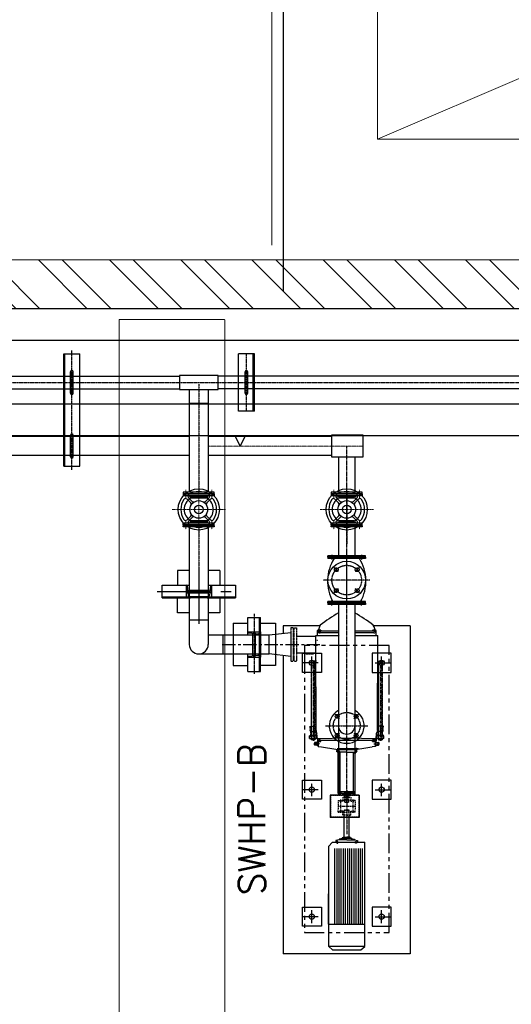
# Model space of a CAD drawing. Header units: inches. Extents: x -4968858 to -265257, y -220693 to 1871410.
# Tile 27 of 225: x -2029804 to -2027479, y 982154 to 986809. Entities that reach past the tile are written whole.
import ezdxf

# ---------------------------------------------------------------- set-up
doc = ezdxf.new("R2010")
doc.units = ezdxf.units.IN
doc.header["$MEASUREMENT"] = 0
for name, pattern in [('CENTER', [2, 1.25, -0.25, 0.25, -0.25]), ('CENTER2', [1.125, 0.75, -0.125, 0.125, -0.125]), ('CL-1', [1.25, 1, -0.125, 0, -0.125]), ('CONTINOUS', [0]), ('DASHED', [0.75, 0.5, -0.25]), ('PHANTOM', [2.5, 1.25, -0.25, 0.25, -0.25, 0.25, -0.25]), ('PHANTOM2', [1.25, 0.625, -0.125, 0.125, -0.125, 0.125, -0.125])]:
    doc.linetypes.add(name, pattern=pattern)
for name, color, linetype, lineweight in [('01_Dimension', 12, 'Continuous', 13), ('13.CIVIL', 54, 'Continuous', 15), ('14. CENTER LINE', 1, 'CENTER', 5), ('1_Text3.5', 2, 'Continuous', 18), ('CABLE TRENCH', 254, 'DASHED', 0), ('CEN', 120, 'CENTER', 13), ('CENTER', 1, 'CL-1', 13)]:
    doc.layers.add(name, color=color, linetype=linetype, lineweight=lineweight)
for name, color, linetype in [('08.SEAL WTR.PIPE', 33, 'Continuous'), ('1', 1, 'Continuous'), ('11.drain pipe', 11, 'Continuous'), ('3', 1, 'Continuous'), ('4', 6, 'Continuous'), ('7', 1, 'CENTER'), ('9a', 6, 'PHANTOM2'), ('BOLT', 21, 'Continuous'), ('BRACKET', 240, 'Continuous'), ('CL', 2, 'CENTER2'), ('CLT', 6, 'PHANTOM2'), ('Compressor', 1, 'Continuous'), ('COVERS', 220, 'Continuous'), ('DIFFUSER-PLATE', 50, 'Continuous'), ('DISCHARGE-CASING', 243, 'Continuous'), ('DWG', 1, 'Continuous'), ('FASTNER', 9, 'Continuous'), ('MBL', 2, 'Continuous'), ('PIN_BUSH_COUP', 7, 'Continuous'), ('SHAFT', 7, 'Continuous'), ('SUC. CASING', 2, 'Continuous'), ('VAV', 4, 'Continuous')]:
    doc.layers.add(name, color=color, linetype=linetype)
doc.styles.add('1_Romans', font='romans.shx', dxfattribs={"width": 0.85})
doc.linetypes.add('FENCELINE1', pattern='A,0.25,-0.1,[133,ltypeshp.shx,S=0.1,R=0,X=-0.1,Y=0],-0.1,1', length=1.45)

# ---------------------------------------------------------------- blocks, each defined once
blk = doc.blocks.new('A$C5E860E7B')
at = {"layer": '13.CIVIL'}
for p, q in [((4500, 10000), (0, 10000)), ((500, 9500), (500, 7703.3)), ((4000, 9500), (500, 9500)), ((1250, 7750), (500, 9500))]:
    blk.add_line(p, q, dxfattribs=at)
blk = doc.blocks.new('A$C05C8214E')
at = {"layer": 'CEN'}
for p, q in [((0, -197.5), (0, 197.5)), ((-87.2, 95.5), (-145.5, 95.5)), ((87.2, 95.5), (145.5, 95.5)), ((-194.9, 0), (194.9, 0)), ((-87.2, -95.5), (-145.5, -95.5)), ((87.2, -95.5), (145.5, -95.5))]:
    blk.add_line(p, q, dxfattribs=at)
at = {"layer": 'VAV'}
for p, q in [((-117.5, 114.5), (-127.5, 114.5)), ((-127.5, 114.5), (-127.5, -114.5)), ((-117.5, -114.5), (-117.5, 114.5)), ((-114.5, -114.5), (-114.5, 114.5)), ((-114.5, 114.5), (-101.2, 114.5)), ((-101.2, 114.5), (-101.2, -114.5)), ((-59.8, 49.2), (-86.8, 76.2)), ((-49.2, 59.8), (-76.2, 86.8)), ((49.2, 59.8), (76.2, 86.8)), ((59.8, 49.2), (86.8, 76.2)), ((101.2, 114.5), (101.2, -114.5)), ((114.5, 114.5), (101.2, 114.5)), ((114.5, 114.5), (114.5, -114.5)), ((117.5, 114.5), (127.5, 114.5)), ((117.5, -114.5), (117.5, 114.5)), ((127.5, 114.5), (127.5, -114.5)), ((-92.5, 58.7), (-92.5, -58.7)), ((-90.3, 58.7), (-90.3, -58.7)), ((-88.2, 58.7), (-88.2, -58.7)), ((-86, 58.7), (-86, -58.7)), ((-83.8, 58.7), (-83.8, -58.7)), ((83.8, 58.7), (83.8, -58.7)), ((86, 58.7), (86, -58.7)), ((88.2, 58.7), (88.2, -58.7)), ((90.3, 58.7), (90.3, -58.7)), ((92.5, 58.7), (92.5, -58.7)), ((-59.8, -49.2), (-86.8, -76.2)), ((-49.2, -59.8), (-76.2, -86.8)), ((49.2, -59.8), (76.2, -86.8)), ((59.8, -49.2), (86.8, -76.2)), ((-127.5, -114.5), (-117.5, -114.5)), ((-114.5, -114.5), (-101.2, -114.5)), ((114.5, -114.5), (101.2, -114.5)), ((127.5, -114.5), (117.5, -114.5))]:
    blk.add_line(p, q, dxfattribs=at)
for radius in [152.5, 65.3, 32.2]:
    blk.add_circle((0, 0), radius, dxfattribs=at)
for centre, radius, start, end in [((0, 0), 132.5, 146.03656, 213.96344), ((-97.5, 65.6), 15, 45, 146.03656), ((-88.8, 73.4), 12.4, 180, 295.4164), ((0, 8.4), 99.3, 32.81604, 147.18396), ((-65.6, 97.5), 15, 123.96344, 225), ((0, 0), 132.5, 56.03656, 123.96344), ((65.6, 97.5), 15, 315, 56.03656), ((88.8, 73.4), 12.4, 244.5836, 0), ((97.5, 65.6), 15, 33.96344, 135), ((0, 0), 132.5, 326.03656, 33.96344), ((-70.4, 38.6), 15, 331.25745, 45), ((-38.6, 70.4), 15, 225, 298.74255), ((38.6, 70.4), 15, 241.25745, 315), ((70.4, 38.6), 15, 135, 208.74255), ((-88.8, -73.4), 12.4, 64.5836, 180), ((0, -8.4), 99.3, 212.81604, 327.18396), ((-70.4, -38.6), 15, 315, 28.74255), ((-38.6, -70.4), 15, 61.25745, 135), ((38.6, -70.4), 15, 45, 118.74255), ((70.4, -38.6), 15, 151.25745, 225), ((88.8, -73.4), 12.4, 0, 115.4164), ((-97.5, -65.6), 15, 213.96344, 315), ((-65.6, -97.5), 15, 135, 236.03656), ((0, 0), 132.5, 236.03656, 303.96344), ((65.6, -97.5), 15, 303.96344, 45), ((97.5, -65.6), 15, 225, 326.03656)]:
    blk.add_arc(centre, radius, start, end, dxfattribs=at)
blk = doc.blocks.new('A$C3EBB7D44')
at = {"layer": 'CABLE TRENCH', "color": 251, "lineweight": 0, "ltscale": 5}
for p, q in [((2084.3, 6912.3), (2084.3, 14747.7)), ((2084.3, 14747.7), (2584.3, 14747.7)), ((2584.3, 6966.7), (2584.3, 14747.7))]:
    blk.add_line(p, q, dxfattribs=at)
blk = doc.blocks.new('A$C1F1B71E3')
at = {"layer": '13.CIVIL'}
h = blk.add_hatch(dxfattribs=at)
h.set_pattern_fill('ANSI32', color=256, scale=25, angle=90, style=0)
h.set_pattern_definition([(135, (38034.85, 12054.84), (-168.3798, -168.3798), []), (135, (38034.85, 12167.1), (-168.3798, -168.3798), [])])
h.paths.add_polyline_path([(38534.8, 26084.8), (38534.8, 25854.8), (43284.8, 25854.8), (43284.8, 26084.8)])
for p, q in [((39456.9, 25535), (41173.3, 25535)), ((41173.3, 25537.7), (41173.3, 25471.9)), ((41356.9, 25537.7), (41173.3, 25537.7)), ((41356.9, 25471.9), (41356.9, 25537.7)), ((43623.8, 25535), (41356.9, 25534.7)), ((39456.9, 25474.7), (41173.3, 25474.7)), ((41173.3, 25471.9), (41356.9, 25471.9)), ((41220.4, 25471.9), (41220.4, 24986.3)), ((41220.4, 25471.9), (41220.4, 25238.1)), ((41309.9, 25471.9), (41309.9, 24986.3)), ((41309.9, 25471.9), (41309.9, 25238.1)), ((43623.8, 25474.7), (41356.9, 25474.9)), ((41309.9, 25405.4), (41220.4, 25405.4)), ((41220.4, 24823.4), (41220.4, 24266.8)), ((41309.9, 24823.4), (41309.9, 24266.8)), ((41309.9, 24381.1), (41220.4, 24381.1)), ((41309.9, 24311.6), (41598, 24311.6)), ((41379.4, 24311.6), (41379.4, 24222.1)), ((41379.4, 24311.6), (41379.4, 24222.1)), ((41379.4, 24311.6), (41379.4, 24222.1)), ((41265.1, 24222.1), (41598, 24222.1)), ((42024.1, 23555), (41886.2, 23555)), ((41886.2, 23555), (41886.2, 23448.7)), ((42024.1, 23555), (42024.1, 23448.7)), ((42024.1, 23448.7), (41886.2, 23448.7)), ((41879.3, 23311.8), (41897.5, 23331.8)), ((41928.7, 23343.1), (41913.7, 23339.6)), ((41913.7, 23339.6), (41913.7, 23331.8)), ((41943.6, 23349.4), (41928.7, 23345.9)), ((41928.7, 23345.9), (41928.7, 23343.1)), ((41964.8, 23343.1), (41928.7, 23343.1)), ((41943.6, 23352.9), (41943.6, 23349.4)), ((41964.8, 23352.9), (41943.6, 23352.9)), ((41943.6, 23349.4), (41964.8, 23349.4)), ((41964.8, 23352.9), (41986.1, 23352.9)), ((41986.1, 23349.4), (41964.8, 23349.4)), ((41964.8, 23343.1), (42001, 23343.1)), ((41986.1, 23352.9), (41986.1, 23349.4)), ((41986.1, 23349.4), (42001, 23345.9)), ((42001, 23345.9), (42001, 23343.1)), ((42001, 23343.1), (42016, 23339.6)), ((42016, 23339.6), (42016, 23331.8)), ((41909, 22944.3), (41909, 23302.7)), ((41919.1, 22944.3), (41919.1, 23302.7)), ((41929.2, 22944.3), (41929.2, 23302.7)), ((41939.3, 22944.3), (41939.3, 23302.7)), ((41949.4, 22944.3), (41949.4, 23302.7)), ((41959.4, 22944.3), (41959.4, 23302.7)), ((41969.5, 22944.3), (41969.5, 23302.7)), ((41979.6, 22944.3), (41979.6, 23302.7)), ((41989.7, 22944.3), (41989.7, 23302.7)), ((41999.8, 22944.3), (41999.8, 23302.7)), ((42009.9, 22944.3), (42009.9, 23302.7)), ((42019.9, 22944.3), (42019.9, 23302.7)), ((42030, 22944.3), (42030, 23302.7)), ((42040.1, 22944.3), (42040.1, 23302.7)), ((41879.3, 23083.7), (41879.3, 22838.2)), ((41897.5, 22822.8), (41879.5, 22838.2)), ((42050.2, 22838.2), (41879.5, 22838.2)), ((42032.2, 22822.8), (42050.2, 22838.2))]:
    blk.add_line(p, q)
at = {"linetype": 'Continuous'}
for p, q in [((41598, 24311.6), (41700, 24323.8)), ((41598, 24311.6), (41700, 24323.8)), ((41598, 24222.1), (41598, 24311.6)), ((41700, 24323.8), (41700, 24209.8)), ((41700, 24323.8), (41700, 24209.8)), ((41700, 24209.8), (41598, 24222.1)), ((41700, 24209.8), (41598, 24222.1))]:
    blk.add_line(p, q, dxfattribs=at)
at = {"color": 1, "linetype": 'CENTER', "ltscale": 50}
blk.add_line((41375.8, 24266.8), (41841.8, 24266.8), dxfattribs=at)
at = {"color": 1, "linetype": 'CENTER', "ltscale": 1.5}
for p, q in [((41799.8, 24149.6), (41799.8, 24210.1)), ((42129.8, 24149.6), (42129.8, 24210.1)), ((41830.1, 24179.8), (41759.6, 24179.8)), ((42099.6, 24179.8), (42170.1, 24179.8)), ((41799.8, 23549.6), (41799.8, 23610.1)), ((42129.8, 23549.6), (42129.8, 23610.1)), ((41830.1, 23579.8), (41759.6, 23579.8)), ((42099.6, 23579.8), (42170.1, 23579.8)), ((41799.8, 22949.6), (41799.8, 23010.1)), ((42129.8, 22949.6), (42129.8, 23010.1)), ((41830.1, 22979.8), (41759.6, 22979.8)), ((42099.6, 22979.8), (42170.1, 22979.8))]:
    blk.add_line(p, q, dxfattribs=at)
at = {"color": 2, "linetype": 'DASHED', "ltscale": 12}
for p, q in [((42022.3, 23553.2), (41888, 23553.2)), ((41888, 23553.2), (41888, 23450.5)), ((41997.2, 23555), (41997.2, 23553.2)), ((42022.3, 23553.2), (42022.3, 23450.5)), ((42022.3, 23450.5), (41888, 23450.5)), ((41997.2, 23450.5), (41997.2, 23448.7))]:
    blk.add_line(p, q, dxfattribs=at)
at = {"color": 135}
blk.add_line((41964.8, 23566), (41952.6, 23566), dxfattribs=at)
at = {"color": 7, "linetype": 'DASHED', "ltscale": 12}
for p, q in [((41955.2, 23521.5), (41955.2, 23555)), ((41974.5, 23521.5), (41974.5, 23555)), ((41955.2, 23521.5), (41974.5, 23521.5)), ((41955.8, 23520.8), (41955.2, 23521.5)), ((41955.8, 23520.8), (41973.9, 23520.8)), ((41961.7, 23529), (41961.7, 23552)), ((41968, 23529), (41968, 23552)), ((41974.5, 23521.5), (41973.9, 23520.8)), ((41954.1, 23482.8), (41953.1, 23481.8)), ((41976.6, 23481.8), (41953.1, 23481.8)), ((41953.1, 23450.5), (41953.1, 23481.8)), ((41975.6, 23482.8), (41954.1, 23482.8)), ((41976.6, 23481.8), (41975.6, 23482.8)), ((41976.6, 23450.5), (41976.6, 23481.8))]:
    blk.add_line(p, q, dxfattribs=at)
at = {"color": 7}
for p, q in [((41953.1, 23356.4), (41953.1, 23450.5)), ((41976.6, 23356.4), (41976.6, 23450.5)), ((41897.5, 23331.8), (42050.2, 23331.8)), ((41948.7, 23352.9), (41948.7, 23356.4)), ((41948.7, 23356.4), (41964.8, 23356.4)), ((41981, 23356.4), (41964.8, 23356.4)), ((41981, 23352.9), (41981, 23356.4)), ((41879.3, 22944.3), (42050.2, 22944.3)), ((41897.5, 22822.8), (42032.2, 22822.8))]:
    blk.add_line(p, q, dxfattribs=at)
at = {"color": 7, "linetype": 'Continuous'}
for p, q in [((42050.2, 22838.2), (42050.2, 23331.8)), ((41879.5, 22838.2), (41879.5, 23312))]:
    blk.add_line(p, q, dxfattribs=at)
at = {"color": 40, "linetype": 'PHANTOM', "ltscale": 75}
for points in [[(41764.8, 22904.8), (42164.8, 22904.8), (42164.8, 24261.4), (41764.8, 24261.4), (41764.8, 24221.3)], [(41764.8, 24221.3), (41764.8, 22904.8), (41764.8, 22904.8)]]:
    blk.add_lwpolyline(points, dxfattribs=at)
for points in [[(41844.8, 24224.8), (41844.8, 24134.8), (41754.9, 24134.8), (41754.9, 24224.8)], [(42084.9, 24224.8), (42084.9, 24134.8), (42174.8, 24134.8), (42174.8, 24224.8)], [(41844.8, 23624.8), (41844.8, 23534.8), (41754.9, 23534.8), (41754.9, 23624.8)], [(42084.9, 23624.8), (42084.9, 23534.8), (42174.8, 23534.8), (42174.8, 23624.8)], [(41918.5, 23335.7), (41918.5, 23327.6), (41920.8, 23327.6), (41920.8, 23335.7)], [(41920.8, 23335.7), (41920.8, 23327.6), (41923.1, 23327.6), (41923.1, 23335.7)], [(42008.9, 23335.7), (42008.9, 23327.6), (42006.6, 23327.6), (42006.6, 23335.7)], [(42011.2, 23335.7), (42011.2, 23327.6), (42008.9, 23327.6), (42008.9, 23335.7)], [(41844.8, 23024.8), (41844.8, 22934.8), (41754.9, 22934.8), (41754.9, 23024.8)], [(42084.9, 23024.8), (42084.9, 22934.8), (42174.8, 22934.8), (42174.8, 23024.8)]]:
    blk.add_lwpolyline(points, close=True)
for centre in [(41799.8, 24179.8), (42129.8, 24179.8), (41799.8, 23579.8), (42129.8, 23579.8), (41799.8, 22979.8), (42129.8, 22979.8)]:
    blk.add_circle(centre, 12.5)
blk.add_arc((41265.1, 24266.8), 44.8, 180, 0)
at = {"color": 7, "linetype": 'DASHED', "ltscale": 12}
blk.add_arc((41964.8, 23529), 3.11, 180, 0, dxfattribs=at)
at = {"layer": '08.SEAL WTR.PIPE', "linetype": 'FENCELINE1', "ltscale": 300}
blk.add_line((41665.7, 25935.5), (41665.7, 30599.8), dxfattribs=at)
at = {"layer": '1'}
for p, q in [((40627.3, 25109.8), (40627.3, 25639.8)), ((40627.3, 25639.8), (40702.3, 25639.8)), ((40627.3, 25639.8), (40702.3, 25639.8)), ((40627.3, 25109.8), (40627.3, 25639.8)), ((40702.3, 25109.8), (40702.3, 25639.8)), ((40702.3, 25109.8), (40702.3, 25639.8)), ((41452.9, 25369.8), (41452.9, 25639.8)), ((41527.9, 25639.8), (41452.9, 25639.8)), ((41527.9, 25369.8), (41527.9, 25639.8)), ((41527.9, 25369.8), (41452.9, 25369.8)), ((41925.8, 25151.7), (41925.8, 24986.3)), ((42003.8, 25151.7), (42003.8, 24986.3)), ((40627.3, 25109.8), (40702.3, 25109.8)), ((40627.3, 25109.8), (40702.3, 25109.8)), ((41925.8, 24823.4), (41925.8, 24686)), ((42003.8, 24823.4), (42003.8, 24686)), ((42053.8, 24686), (41875.8, 24686)), ((41875.8, 24679.8), (41875.8, 24686)), ((42053.8, 24679.8), (41875.8, 24679.8)), ((42053.8, 24678.9), (41875.8, 24678.9)), ((41875.8, 24678.9), (41875.8, 24672.7)), ((42053.8, 24672.7), (41875.8, 24672.7)), ((42053.8, 24679.8), (42053.8, 24686)), ((42053.8, 24678.9), (42053.8, 24672.7)), ((42053.8, 24469.1), (41875.8, 24469.1)), ((41875.8, 24462.9), (41875.8, 24469.1)), ((42053.8, 24462.9), (41875.8, 24462.9)), ((42053.8, 24461.9), (41875.8, 24461.9)), ((41875.8, 24461.9), (41875.8, 24455.7)), ((42053.8, 24455.7), (41875.8, 24455.7)), ((41925.8, 24455.7), (41925.8, 23559.3)), ((42003.8, 24455.7), (42003.8, 23559.3)), ((42053.8, 24462.9), (42053.8, 24469.1)), ((42053.8, 24461.9), (42053.8, 24455.7)), ((41726.7, 24305.8), (41818.5, 24305.8)), ((41726.7, 24227.8), (41818.7, 24227.8))]:
    blk.add_line(p, q, dxfattribs=at)
at = {"layer": '1', "linetype": 'Continuous'}
for p, q in [((41220.4, 25249.3), (40141.6, 25249.3)), ((41894.2, 25249.3), (41309.9, 25249.3)), ((41436.7, 25249.3), (41460.7, 25204.8)), ((41460.7, 25204.8), (41484.7, 25249.3)), ((41894.2, 25151.7), (41894.2, 25258)), ((41894.2, 25258), (42041.6, 25258)), ((42041.6, 25258), (42041.6, 25151.7)), ((41220.4, 25160.4), (40141.6, 25160.4)), ((41894.2, 25160.4), (41309.9, 25160.4)), ((42041.6, 25151.7), (41894.2, 25151.7))]:
    blk.add_line(p, q, dxfattribs=at)
at = {"layer": '1', "ltscale": 200}
for p, q in [((41220.1, 24522.8), (41310.1, 24522.8)), ((41220.1, 24510.8), (41310.1, 24510.8)), ((41521.3, 24216.1), (41521.3, 24317.6)), ((41533.3, 24216.1), (41533.3, 24317.6))]:
    blk.add_line(p, q, dxfattribs=at)
at = {"layer": '1'}
blk.add_circle((41964.8, 24570.9), 89, dxfattribs=at)
for centre, radius, start, end in [((42073.3, 24566.1), 199.1, 147.6383, 209.18), ((41856.4, 24566.1), 199.1, 330.82, 32.3617), ((41214.4, 24516.8), 6, 90, 270), ((41315.9, 24516.8), 6, 270, 90), ((41527.3, 24317.6), 6, 0, 180), ((41527.3, 24216.1), 6, 180, 0)]:
    blk.add_arc(centre, radius, start, end, dxfattribs=at)
at = {"layer": '11.drain pipe', "ltscale": 50}
for p, q in [((37739.8, 25854.8), (66784.8, 25854.8)), ((37889.8, 25704.8), (66084.8, 25704.8)), ((37889.8, 25404.8), (43948.6, 25404.8)), ((37889.8, 25254.8), (43896.8, 25254.8))]:
    blk.add_line(p, q, dxfattribs=at)
at = {"layer": '13.CIVIL'}
blk.add_line((43284.8, 25854.8), (38034.8, 25854.8), dxfattribs=at)
blk.add_lwpolyline([(43284.8, 26084.8), (38534.8, 26084.8)], dxfattribs=at)
at = {"layer": '14. CENTER LINE'}
blk.add_line((42041.6, 25204.8), (41309.9, 25204.8), dxfattribs=at)
at = {"layer": '3'}
for p, q in [((40632.3, 25109.8), (40632.3, 25639.8)), ((40632.3, 25109.8), (40632.3, 25639.8)), ((41522.9, 25369.8), (41522.9, 25639.8)), ((41205.8, 24546.8), (41205.1, 24546.8)), ((41205.1, 24546.8), (41205.1, 24486.8)), ((41209.8, 24543.3), (41214.5, 24498.3)), ((41320.5, 24543.3), (41315.7, 24498.3)), ((41324.4, 24546.8), (41325.1, 24546.8)), ((41325.1, 24546.8), (41325.1, 24486.8)), ((41092, 24491.8), (41438.3, 24491.8)), ((41325.1, 24486.8), (41205.1, 24486.8)), ((41307.8, 24491.2), (41222.4, 24491.2)), ((41552.3, 24138.8), (41552.3, 24394.8)), ((41427.3, 24311.6), (41427.3, 24222.1)), ((41497.3, 24326.2), (41497.3, 24326.8)), ((41497.3, 24326.8), (41557.3, 24326.8)), ((41497.3, 24326.2), (41497.3, 24326.8)), ((41500.9, 24322.2), (41545.9, 24317.5)), ((41553, 24309.5), (41553, 24224.2)), ((41557.3, 24326.8), (41557.3, 24206.8)), ((41627.3, 24305.8), (41627.3, 24227.8)), ((41497.3, 24207.5), (41497.3, 24206.8)), ((41497.3, 24206.8), (41557.3, 24206.8)), ((41500.9, 24211.5), (41545.9, 24216.2))]:
    blk.add_line(p, q, dxfattribs=at)
for centre, radius, start, end in [((41205.8, 24542.8), 4, 6, 90), ((41324.4, 24542.8), 4, 90, 174), ((41222.4, 24499.2), 8, 186, 270), ((41307.8, 24499.2), 8, 270, 354), ((41501.3, 24326.2), 4, 180, 264), ((41501.3, 24326.2), 4, 180, 264), ((41545, 24309.5), 8, 0, 84), ((41501.3, 24207.5), 4, 96, 180), ((41545, 24224.2), 8, 276, 0)]:
    blk.add_arc(centre, radius, start, end, dxfattribs=at)
at = {"layer": '4'}
for p, q in [((40658.8, 25454.1), (40658.8, 25555.6)), ((40658.8, 25454.1), (40658.8, 25555.6)), ((40670.8, 25454.1), (40670.8, 25555.6)), ((40670.8, 25454.1), (40670.8, 25555.6)), ((41484.4, 25454.1), (41484.4, 25555.6)), ((41496.4, 25454.1), (41496.4, 25555.6)), ((40658.8, 25154.1), (40658.8, 25255.6)), ((40658.8, 25154.1), (40658.8, 25255.6)), ((40670.8, 25154.1), (40670.8, 25255.6)), ((40670.8, 25154.1), (40670.8, 25255.6))]:
    blk.add_line(p, q, dxfattribs=at)
for centre, start, end in [((40664.8, 25555.6), 0, 180), ((40664.8, 25555.6), 0, 180), ((41490.4, 25555.6), 0, 180), ((40664.8, 25454.1), 180, 0), ((40664.8, 25454.1), 180, 0), ((41490.4, 25454.1), 180, 0), ((40664.8, 25255.6), 0, 180), ((40664.8, 25255.6), 0, 180), ((40664.8, 25154.1), 180, 0), ((40664.8, 25154.1), 180, 0)]:
    blk.add_arc(centre, 6, start, end, dxfattribs=at)
at = {"layer": '7'}
for p, q in [((40664.8, 25092.8), (40664.8, 25656.9)), ((41490.4, 25369.8), (41490.4, 25639.8)), ((38990, 25504.8), (43687.3, 25504.8)), ((41265.1, 25496.8), (41265.1, 24986.3)), ((41265.1, 25334.8), (41265.1, 25238.1)), ((41964.8, 23576), (41964.8, 25204.8)), ((41964.8, 24986.3), (41964.8, 24741.9)), ((41265.1, 24823.4), (41265.1, 24363.6)), ((41894.8, 24690.4), (41894.8, 24667)), ((41964.8, 24442.7), (41964.8, 24699.1)), ((42034.8, 24690.4), (42034.8, 24667)), ((41905.4, 24630.4), (41925.4, 24610.4)), ((42024.3, 24630.4), (42004.3, 24610.4)), ((42074, 24570.9), (41853.1, 24570.9)), ((41905.4, 24511.4), (41925.4, 24531.4)), ((42024.3, 24511.4), (42004.3, 24531.4)), ((41894.8, 24451.4), (41894.8, 24474.7)), ((42034.8, 24451.4), (42034.8, 24474.7)), ((41527.3, 24411), (41527.3, 24127.6)), ((41824.1, 24287.6), (41828.5, 24287.6)), ((41930.1, 23916.6), (41909.8, 23936.9)), ((41999.6, 23916.6), (42019.9, 23936.9)), ((41864.7, 23881.8), (42065, 23881.8)), ((41930.1, 23847.1), (41909.8, 23826.8)), ((41999.6, 23847.1), (42019.9, 23826.8)), ((41964.8, 23578.2), (41964.8, 23369.3))]:
    blk.add_line(p, q, dxfattribs=at)
for centre, radius in [((41964.8, 24570.9), 70), ((41964.8, 23881.8), 63.5)]:
    blk.add_circle(centre, radius, dxfattribs=at)
at = {"layer": '9a'}
for p, q in [((41700, 24345.9), (41700, 24187.8)), ((41711.8, 24345.9), (41700, 24345.9)), ((41711.8, 24345.9), (41711.8, 24187.8)), ((41714.8, 24345.9), (41726.7, 24345.9)), ((41714.8, 24345.9), (41714.8, 24187.8)), ((41726.7, 24345.9), (41726.7, 24187.8)), ((41700, 24187.8), (41711.8, 24187.8)), ((41714.8, 24187.8), (41726.7, 24187.8))]:
    blk.add_line(p, q, dxfattribs=at)
at = {"layer": 'BOLT'}
blk.add_line((41879.3, 22944.3), (41879.3, 23088.5), dxfattribs=at)
at = {"layer": 'BRACKET', "color": 240}
for p, q in [((41826, 24332.4), (41829.1, 24335)), ((41826, 24321.8), (41826, 24332.4)), ((41925.8, 24329.3), (41826, 24329.3)), ((41925.8, 24321.8), (41826, 24321.8)), ((41829.1, 24335), (41830.9, 24335)), ((42087.5, 24329.3), (42003.8, 24329.3)), ((42094.4, 24321.8), (42003.8, 24321.8)), ((42100.6, 24335), (42098.8, 24335)), ((42103.7, 24332.4), (42100.6, 24335)), ((42103.7, 24321.8), (42103.7, 24332.4)), ((41964.8, 23824.3), (41826, 23820.3)), ((41826, 23820.3), (41826, 23809.7)), ((42103.7, 23812.8), (41826, 23812.8)), ((41826, 23809.7), (41829.1, 23807.1)), ((41829.1, 23807.1), (41829.1, 23784.8)), ((41829.1, 23784.8), (41845.2, 23783.4)), ((42103.7, 23820.3), (41964.8, 23824.3)), ((42100.6, 23784.8), (42084.5, 23783.4)), ((42103.7, 23809.7), (42100.6, 23807.1)), ((42100.6, 23807.1), (42100.6, 23784.8)), ((42103.7, 23820.3), (42103.7, 23809.7)), ((41919, 23775.2), (42020.3, 23775.2)), ((41922.5, 23771.3), (41922.5, 23754)), ((41933.1, 23754), (41922.5, 23754)), ((42005.5, 23769.2), (41924.2, 23769.2)), ((41964.8, 23757.1), (41924.4, 23757.1)), ((41933.1, 23570.3), (41933.1, 23754)), ((41964.8, 23757.1), (42005.3, 23757.1)), ((41996.6, 23750.9), (41996.6, 23757.1)), ((41996.6, 23570.3), (41996.6, 23750.9)), ((41999.7, 23754), (42007.2, 23754)), ((42007.2, 23771.3), (42007.2, 23754)), ((41964.8, 23570.3), (41933.1, 23570.3)), ((41996.6, 23570.3), (41989.8, 23570.3))]:
    blk.add_line(p, q, dxfattribs=at)
at = {"layer": 'BRACKET', "color": 240, "linetype": 'DASHED', "ltscale": 5}
for p, q in [((41924.4, 23757.1), (41924.4, 23768)), ((41924.4, 23570.3), (41924.4, 23757.1)), ((42005.3, 23757.1), (42005.3, 23768)), ((42005.3, 23570.3), (42005.3, 23757.1)), ((41924.4, 23570.3), (41933.1, 23570.3)), ((42005.3, 23570.3), (41996.6, 23570.3))]:
    blk.add_line(p, q, dxfattribs=at)
at = {"layer": 'BRACKET', "color": 240}
for centre, radius, start, end in [((42522.3, 23433), 1149.9, 121.2425, 126.4276), ((41407.4, 23433), 1149.9, 53.5724, 58.7575), ((41967.8, 24297.7), 142, 154.7564, 170.2061), ((41961.9, 24297.7), 142, 9.7939, 25.2436), ((42387.6, 26770.8), 3036.2, 259.7112, 261.2087), ((41921.3, 23768), 3.11, 0, 43.3943), ((41999.7, 23750.9), 3.11, 90, 180), ((42008.4, 23768), 3.11, 136.6057, 180), ((41542.1, 26770.8), 3036.2, 278.7913, 280.2888), ((41903, 23867.7), 142, 316.6057, 318.7435), ((42010.3, 23770.1), 3.11, 137.6904, 180), ((42012.1, 23772), 3.11, 90, 138.7435)]:
    blk.add_arc(centre, radius, start, end, dxfattribs=at)
at = {"layer": 'CENTER', "color": 1, "ltscale": 10}
for p, q in [((41771.1, 24354.8), (41809.9, 24354.8)), ((41771.1, 24220.4), (41809.9, 24220.4))]:
    blk.add_line(p, q, dxfattribs=at)
at = {"layer": 'CL', "color": 1, "linetype": 'CENTER', "ltscale": 200}
for p, q in [((41265.1, 24623.1), (41265.1, 24354.3)), ((41068.9, 24516.8), (41462.3, 24516.8))]:
    blk.add_line(p, q, dxfattribs=at)
at = {"layer": 'CLT'}
for centre in [(41915.4, 24620.4), (42014.3, 24620.4), (41915.4, 24521.4), (42014.3, 24521.4)]:
    blk.add_circle(centre, 9, dxfattribs=at)
at = {"layer": 'COVERS', "linetype": 'DASHED', "ltscale": 5}
for p, q in [((41924.4, 23570.3), (41933.1, 23570.3)), ((41924.4, 23564.1), (41924.4, 23570.3)), ((41924.4, 23564.1), (41933.1, 23564.1)), ((42005.3, 23570.3), (41996.6, 23570.3)), ((42005.3, 23564.1), (41996.6, 23564.1)), ((42005.3, 23564.1), (42005.3, 23570.3))]:
    blk.add_line(p, q, dxfattribs=at)
at = {"layer": 'COVERS'}
for p, q in [((41933.1, 23570.3), (41939.9, 23570.3)), ((41933.1, 23564.1), (41933.1, 23570.3)), ((41933.1, 23564.1), (41964.8, 23564.1)), ((41940.9, 23564.1), (41945, 23560)), ((41964.8, 23558.2), (41949.4, 23558.2)), ((41996.6, 23570.3), (41964.8, 23570.3)), ((41996.6, 23564.1), (41964.8, 23564.1)), ((41980.3, 23558.2), (41964.8, 23558.2)), ((41988.8, 23564.1), (41984.7, 23560)), ((41996.6, 23564.1), (41996.6, 23570.3))]:
    blk.add_line(p, q, dxfattribs=at)
for centre, start, end in [((41949.4, 23564.4), 225, 270), ((41980.3, 23564.4), 270, 315)]:
    blk.add_arc(centre, 6.23, start, end, dxfattribs=at)
at = {"layer": 'DIFFUSER-PLATE'}
blk.add_line((41818.5, 24268.1), (41818.5, 24309.4), dxfattribs=at)
at = {"layer": 'DISCHARGE-CASING'}
for p, q in [((41789.9, 23830.9), (41824.3, 23840.1)), ((41793, 23855.8), (41819.8, 23855.8)), ((41819.8, 23859.5), (41819.8, 23856.9)), ((41826, 23820.3), (41823.8, 23845.2)), ((42103.7, 23820.3), (42105.9, 23845.2)), ((42139.8, 23830.9), (42105.4, 23840.1)), ((42109.9, 23859.5), (42109.9, 23856.9)), ((42136.7, 23855.8), (42109.9, 23855.8)), ((41842.8, 23820.3), (41826, 23820.3)), ((42086.9, 23820.3), (42103.7, 23820.3))]:
    blk.add_line(p, q, dxfattribs=at)
for centre, start, end in [((41838.5, 23856.9), 180, 218.4175), ((42091.2, 23856.9), 321.5825, 0)]:
    blk.add_arc(centre, 18.7, start, end, dxfattribs=at)
at = {"layer": 'DWG'}
for p, q in [((41220.4, 24616.8), (41165.1, 24616.8)), ((41165.1, 24616.8), (41165.1, 24546.8)), ((41365.1, 24616.8), (41309.9, 24616.8)), ((41365.1, 24616.8), (41365.1, 24546.8)), ((41092, 24546.8), (41220.4, 24546.8)), ((41309.9, 24546.8), (41438.3, 24546.8)), ((41092, 24486.8), (41226.1, 24486.8)), ((41165.1, 24491.8), (41165.1, 24486.8)), ((41165.1, 24416.8), (41165.1, 24486.8)), ((41304.1, 24486.8), (41438.3, 24486.8)), ((41365.1, 24486.8), (41365.1, 24416.8)), ((41220.4, 24416.8), (41165.1, 24416.8)), ((41365.1, 24416.8), (41309.9, 24416.8)), ((41497.3, 24311.6), (41497.3, 24394.8)), ((41497.3, 24311.6), (41497.3, 24394.8)), ((41557.3, 24305.8), (41557.3, 24394.8)), ((41427.3, 24366.8), (41427.3, 24311.6)), ((41427.3, 24366.8), (41497.3, 24366.8)), ((41427.3, 24366.8), (41427.3, 24311.6)), ((41427.3, 24366.8), (41497.3, 24366.8)), ((41557.3, 24366.8), (41627.3, 24366.8)), ((41627.3, 24366.8), (41627.3, 24305.8)), ((41427.3, 24222.1), (41427.3, 24166.8)), ((41497.3, 24138.8), (41497.3, 24222.1)), ((41557.3, 24138.8), (41557.3, 24227.8)), ((41627.3, 24227.8), (41627.3, 24166.8)), ((41427.3, 24166.8), (41497.3, 24166.8)), ((41627.3, 24166.8), (41557.3, 24166.8))]:
    blk.add_line(p, q, dxfattribs=at)
at = {"layer": 'DWG', "linetype": 'ByBlock'}
for p, q in [((41837.9, 24354.8), (41664.8, 24354.8)), ((41664.8, 24354.8), (41664.8, 24319.8)), ((42264.8, 24354.8), (42091.8, 24354.8)), ((42264.8, 24354.8), (42264.8, 22804.8)), ((41664.8, 24213.8), (41664.8, 22804.8)), ((42264.8, 22804.8), (41664.8, 22804.8))]:
    blk.add_line(p, q, dxfattribs=at)
at = {"layer": 'FASTNER'}
for p, q in [((41827.1, 24334.9), (41829.1, 24334.9)), ((42102.6, 24334.9), (42100.6, 24334.9)), ((41813, 23802.8), (41813.9, 23803.8)), ((41813, 23802.8), (41813, 23797.3)), ((41827.1, 23802.8), (41813, 23802.8)), ((41813, 23791.7), (41813, 23797.3)), ((41813, 23791.7), (41813.9, 23790.8)), ((41827.1, 23791.7), (41813, 23791.7)), ((41813.9, 23803.8), (41813.9, 23797.3)), ((41827.1, 23803.8), (41813.9, 23803.8)), ((41813.9, 23790.8), (41813.9, 23797.3)), ((41827.1, 23790.8), (41813.9, 23790.8)), ((41827.1, 23787.3), (41827.1, 23807.3)), ((41827.1, 23807.3), (41829.1, 23807.3)), ((41827.1, 23787.3), (41829.1, 23787.3)), ((41829.1, 23787.3), (41829.1, 23807.3)), ((42100.6, 23787.3), (42100.6, 23807.3)), ((42102.6, 23807.3), (42100.6, 23807.3)), ((42102.6, 23787.3), (42100.6, 23787.3)), ((42102.6, 23787.3), (42102.6, 23807.3)), ((42102.6, 23803.8), (42115.8, 23803.8)), ((42102.6, 23802.8), (42116.7, 23802.8)), ((42102.6, 23791.7), (42116.7, 23791.7)), ((42102.6, 23790.8), (42115.8, 23790.8)), ((42116.7, 23802.8), (42115.8, 23803.8)), ((42115.8, 23803.8), (42115.8, 23797.3)), ((42115.8, 23790.8), (42115.8, 23797.3)), ((42116.7, 23791.7), (42115.8, 23790.8)), ((42116.7, 23802.8), (42116.7, 23797.3)), ((42116.7, 23791.7), (42116.7, 23797.3)), ((41918, 23764.6), (41919.1, 23764.6)), ((41918, 23760.8), (41918, 23764.6)), ((41918, 23760.8), (41919.1, 23760.8)), ((41920.6, 23767.6), (41919.1, 23764.6)), ((41919.1, 23760.8), (41919.1, 23764.6)), ((41919.1, 23760.8), (41920.6, 23757.8)), ((41920.2, 23759.1), (41920.2, 23766.3)), ((41920.6, 23767.6), (41922.5, 23767.6)), ((41920.6, 23765), (41922.5, 23765)), ((41920.6, 23760.4), (41922.5, 23760.4)), ((41920.6, 23757.8), (41922.5, 23757.8)), ((41922.5, 23757.8), (41922.5, 23767.6)), ((42008.5, 23766.9), (42007.2, 23766.9)), ((42007.2, 23766.9), (42007.2, 23758.5)), ((42008.5, 23764.6), (42007.2, 23764.6)), ((42008.5, 23760.8), (42007.2, 23760.8)), ((42008.5, 23758.5), (42007.2, 23758.5)), ((42008.7, 23765.7), (42008.7, 23759.7)), ((42011.5, 23764.6), (42013.2, 23764.3)), ((42011.5, 23760.8), (42011.5, 23764.6)), ((42011.5, 23760.8), (42013.2, 23761.2)), ((42013.2, 23764.3), (42013.2, 23761.2))]:
    blk.add_line(p, q, dxfattribs=at)
at = {"layer": 'FASTNER', "linetype": 'PHANTOM', "ltscale": 4}
for p, q in [((41828.5, 24333.5), (41828.9, 24333.7)), ((41828.5, 24333.5), (41828.5, 24329.3)), ((41828.5, 24329.3), (41842.2, 24329.3)), ((41830.2, 24334), (41840.5, 24334)), ((41831.9, 24333.5), (41831.9, 24329.3)), ((41838.8, 24333.5), (41838.8, 24329.3)), ((41842.2, 24333.5), (41841.8, 24333.7)), ((41842.2, 24333.5), (41842.2, 24329.3)), ((42087.5, 24333.5), (42087.9, 24333.7)), ((42087.5, 24333.5), (42087.5, 24329.3)), ((42101.2, 24329.3), (42087.5, 24329.3)), ((42099.5, 24334), (42089.2, 24334)), ((42090.9, 24333.5), (42090.9, 24329.3)), ((42097.8, 24333.5), (42097.8, 24329.3)), ((42101.2, 24333.5), (42100.8, 24333.7)), ((42101.2, 24333.5), (42101.2, 24329.3)), ((41821.5, 24187.1), (41790.3, 24187.1)), ((41796.7, 24187.1), (41796.7, 24034)), ((41798, 24033.8), (41798, 24187.1)), ((41812.9, 24031.6), (41812.9, 24187.1)), ((41814.2, 24187.1), (41814.2, 24031.5)), ((42108.2, 24187.1), (42139.4, 24187.1)), ((42115.5, 24187.1), (42115.5, 24031.5)), ((42116.8, 24031.6), (42116.8, 24187.1)), ((42131.7, 24033.8), (42131.7, 24187.1)), ((42133, 24187.1), (42133, 24034)), ((41796.7, 24034), (41796.7, 23835.9)), ((41798, 23835.9), (41798, 24033.8)), ((41812.9, 23835.9), (41812.9, 24031.6)), ((41814.2, 24031.5), (41814.2, 23835.9)), ((42115.5, 24031.5), (42115.5, 23835.9)), ((42116.8, 23835.9), (42116.8, 24031.6)), ((42131.7, 23835.9), (42131.7, 24033.8)), ((42133, 24034), (42133, 23835.9)), ((41789, 23878.5), (41819.1, 23881.1)), ((41791.8, 23859.5), (41791.8, 23879.1)), ((41815.4, 23837.7), (41815.4, 23880.8)), ((42140.7, 23878.5), (42110.6, 23881.1)), ((42114.3, 23837.7), (42114.3, 23880.8)), ((42137.9, 23859.5), (42137.9, 23879.1)), ((41796.7, 23856.4), (41794.9, 23856.4)), ((41795.5, 23837.7), (41795.5, 23856.4)), ((41815.4, 23856.4), (41814.2, 23856.4)), ((42114.3, 23856.4), (42115.5, 23856.4)), ((42133, 23856.4), (42134.8, 23856.4)), ((42134.2, 23837.7), (42134.2, 23856.4)), ((41796.7, 23821.4), (41796.7, 23816.4)), ((41814.2, 23816.4), (41796.7, 23816.4)), ((41798, 23815.1), (41796.7, 23816.4)), ((41798, 23815.1), (41798, 23821.4)), ((41812.9, 23815.1), (41798, 23815.1)), ((41812.9, 23815.1), (41812.9, 23821.4)), ((41812.9, 23815.1), (41814.2, 23816.4)), ((41814.2, 23821.4), (41814.2, 23816.4)), ((41828.5, 23812.8), (41842.2, 23812.8)), ((41828.5, 23808.7), (41828.5, 23812.8)), ((41828.5, 23808.7), (41828.9, 23808.5)), ((41830.2, 23808.2), (41840.5, 23808.2)), ((41831.9, 23808.7), (41831.9, 23812.8)), ((41838.8, 23808.7), (41838.8, 23812.8)), ((41842.2, 23808.7), (41841.8, 23808.5)), ((41842.2, 23808.7), (41842.2, 23812.8)), ((42101.2, 23812.8), (42087.5, 23812.8)), ((42087.5, 23808.7), (42087.5, 23812.8)), ((42087.5, 23808.7), (42087.9, 23808.5)), ((42099.5, 23808.2), (42089.2, 23808.2)), ((42090.9, 23808.7), (42090.9, 23812.8)), ((42097.8, 23808.7), (42097.8, 23812.8)), ((42101.2, 23808.7), (42100.8, 23808.5)), ((42101.2, 23808.7), (42101.2, 23812.8)), ((42115.5, 23821.4), (42115.5, 23816.4)), ((42116.8, 23815.1), (42115.5, 23816.4)), ((42115.5, 23816.4), (42133, 23816.4)), ((42116.8, 23815.1), (42116.8, 23821.4)), ((42116.8, 23815.1), (42131.7, 23815.1)), ((42131.7, 23815.1), (42131.7, 23821.4)), ((42131.7, 23815.1), (42133, 23816.4)), ((42133, 23821.4), (42133, 23816.4))]:
    blk.add_line(p, q, dxfattribs=at)
at = {"layer": 'FASTNER', "linetype": 'CENTER', "ltscale": 10}
for p, q in [((41835.3, 24335.7), (41835.3, 24317.4)), ((42094.4, 24335.7), (42094.4, 24317.4)), ((41805.5, 24187.1), (41805.5, 23811.5)), ((42124.2, 24187.1), (42124.2, 23811.5)), ((41836.1, 23797.3), (41809.4, 23797.3)), ((41835.3, 23805.9), (41835.3, 23825.4)), ((42093.6, 23797.3), (42120.3, 23797.3)), ((42094.4, 23805.9), (42094.4, 23825.4)), ((41915.1, 23762.7), (41932.1, 23762.7)), ((42014.6, 23762.7), (42000, 23762.7)), ((41932.2, 23555.3), (41932.2, 23571.2)), ((41997.5, 23555.3), (41997.5, 23571.2))]:
    blk.add_line(p, q, dxfattribs=at)
at = {"layer": 'FASTNER', "color": 21, "linetype": 'PHANTOM', "ltscale": 4}
for p, q in [((41789.5, 23834.6), (41790.5, 23835.2)), ((41789.5, 23822.6), (41789.5, 23834.6)), ((41817.4, 23835.9), (41793.5, 23835.9)), ((41797.5, 23822.6), (41797.5, 23834.6)), ((41813.4, 23822.6), (41813.4, 23834.6)), ((41821.4, 23834.6), (41820.4, 23835.2)), ((41821.4, 23822.6), (41821.4, 23834.6)), ((42108.3, 23834.6), (42109.3, 23835.2)), ((42108.3, 23822.6), (42108.3, 23834.6)), ((42112.3, 23835.9), (42136.2, 23835.9)), ((42116.3, 23822.6), (42116.3, 23834.6)), ((42132.2, 23822.6), (42132.2, 23834.6)), ((42140.2, 23834.6), (42139.2, 23835.2)), ((42140.2, 23822.6), (42140.2, 23834.6)), ((41789.5, 23822.6), (41790.5, 23822.1)), ((41817.4, 23821.4), (41793.5, 23821.4)), ((41821.4, 23822.6), (41820.4, 23822.1)), ((42108.3, 23822.6), (42109.3, 23822.1)), ((42112.3, 23821.4), (42136.2, 23821.4)), ((42140.2, 23822.6), (42139.2, 23822.1))]:
    blk.add_line(p, q, dxfattribs=at)
at = {"layer": 'FASTNER', "linetype": 'PHANTOM', "ltscale": 2}
for p, q in [((41926.1, 23564.1), (41938.3, 23564.1)), ((41926.1, 23560.6), (41926.1, 23564.1)), ((41926.4, 23560.4), (41926.1, 23560.6)), ((41927.6, 23560.1), (41936.7, 23560.1)), ((41929.1, 23560.6), (41929.1, 23564.1)), ((41935.2, 23560.6), (41935.2, 23564.1)), ((41937.9, 23560.4), (41938.3, 23560.6)), ((41938.3, 23560.6), (41938.3, 23564.1)), ((42003.6, 23564.1), (41991.4, 23564.1)), ((41991.4, 23560.6), (41991.4, 23564.1)), ((41991.8, 23560.4), (41991.4, 23560.6)), ((42002.1, 23560.1), (41993, 23560.1)), ((41994.5, 23560.6), (41994.5, 23564.1)), ((42000.6, 23560.6), (42000.6, 23564.1)), ((42003.3, 23560.4), (42003.6, 23560.6)), ((42003.6, 23560.6), (42003.6, 23564.1))]:
    blk.add_line(p, q, dxfattribs=at)
at = {"layer": 'FASTNER', "linetype": 'PHANTOM', "ltscale": 4}
for points in [[(41788.8, 23835.9), (41802.7, 23835.9)], [(42140.9, 23835.9), (42127, 23835.9)]]:
    blk.add_lwpolyline(points, dxfattribs=at)
at = {"layer": 'FASTNER', "color": 3, "linetype": 'PHANTOM', "ltscale": 4}
for points in [[(41804.8, 23835.9), (41824.3, 23835.9), (41824.3, 23837.7), (41805.5, 23837.7)], [(42124.9, 23835.9), (42105.4, 23835.9), (42105.4, 23837.7), (42124.2, 23837.7)]]:
    blk.add_lwpolyline(points, dxfattribs=at)
at = {"layer": 'FASTNER', "linetype": 'PHANTOM', "ltscale": 4}
for centre, radius, start, end in [((41830.2, 24331), 3.02, 55.6158, 115.6158), ((41835.3, 24322.7), 11.3, 72.412, 107.588), ((41840.5, 24331), 3.02, 64.3842, 124.3842), ((42089.2, 24331), 3.02, 55.6158, 115.6158), ((42094.4, 24322.7), 11.3, 72.412, 107.588), ((42099.5, 24331), 3.02, 64.3842, 124.3842), ((41794.9, 23859.5), 3.11, 180, 270), ((42134.8, 23859.5), 3.11, 270, 0), ((41830.2, 23811.2), 3.02, 244.3842, 304.3842), ((41835.3, 23819.5), 11.3, 252.412, 287.588), ((41840.5, 23811.2), 3.02, 235.6158, 295.6158), ((42089.2, 23811.2), 3.02, 244.3842, 304.3842), ((42094.4, 23819.5), 11.3, 252.412, 287.588), ((42099.5, 23811.2), 3.02, 235.6158, 295.6158)]:
    blk.add_arc(centre, radius, start, end, dxfattribs=at)
at = {"layer": 'FASTNER', "color": 21, "linetype": 'PHANTOM', "ltscale": 4}
for centre, radius, start, end in [((41793.5, 23828.8), 7.04, 55.6158, 115.6158), ((41805.5, 23809.5), 26.3, 72.412, 107.588), ((41817.4, 23828.8), 7.04, 64.3842, 124.3842), ((42112.3, 23828.8), 7.04, 55.6158, 115.6158), ((42124.2, 23809.5), 26.3, 72.412, 107.588), ((42136.2, 23828.8), 7.04, 64.3842, 124.3842), ((41793.5, 23828.4), 7.04, 244.3842, 304.3842), ((41805.5, 23847.7), 26.3, 252.412, 287.588), ((41817.4, 23828.4), 7.04, 235.6158, 295.6158), ((42112.3, 23828.4), 7.04, 244.3842, 304.3842), ((42124.2, 23847.7), 26.3, 252.412, 287.588), ((42136.2, 23828.4), 7.04, 235.6158, 295.6158)]:
    blk.add_arc(centre, radius, start, end, dxfattribs=at)
at = {"layer": 'FASTNER'}
for centre, radius, start, end in [((41922.7, 23766.3), 2.51, 148.1092, 211.8908), ((41927.2, 23762.7), 7, 161.0754, 198.9246), ((41922.7, 23759.1), 2.51, 148.1092, 211.8908), ((42005.2, 23765.7), 3.5, 341.0754, 18.9246), ((41999.1, 23762.7), 9.56, 348.5788, 11.4212), ((42005.2, 23759.7), 3.5, 341.0754, 18.9246), ((42010.9, 23766.5), 2.33, 199.2503, 285.4307), ((42010.9, 23758.9), 2.33, 74.5693, 160.7497)]:
    blk.add_arc(centre, radius, start, end, dxfattribs=at)
at = {"layer": 'FASTNER', "linetype": 'PHANTOM', "ltscale": 2}
for centre, radius, start, end in [((41927.6, 23562.8), 2.71, 244.3842, 304.3842), ((41932.2, 23570.2), 10.1, 252.412, 287.588), ((41936.7, 23562.8), 2.71, 235.6158, 295.6158), ((41993, 23562.8), 2.71, 244.3842, 304.3842), ((41997.5, 23570.2), 10.1, 252.412, 287.588), ((42002.1, 23562.8), 2.71, 235.6158, 295.6158)]:
    blk.add_arc(centre, radius, start, end, dxfattribs=at)
at = {"layer": 'MBL'}
for p, q in [((41092, 24486.8), (41092, 24546.8)), ((41438.3, 24546.8), (41438.3, 24486.8)), ((41497.3, 24394.8), (41557.3, 24394.8)), ((41497.3, 24138.8), (41557.3, 24138.8))]:
    blk.add_line(p, q, dxfattribs=at)
for centre in [(41919.9, 23926.7), (42009.8, 23926.7), (41919.9, 23836.9), (42009.8, 23836.9)]:
    blk.add_circle(centre, 9, dxfattribs=at)
for radius, start, end in [(82.5, 118.2115, 61.7885), (39, 180, 0)]:
    blk.add_arc((41964.8, 23881.8), radius, start, end, dxfattribs=at)
at = {"layer": 'PIN_BUSH_COUP', "color": 51, "linetype": 'DASHED', "ltscale": 12}
for p, q in [((41924.9, 23529.5), (41964.8, 23529.5)), ((41924.9, 23529.5), (41924.9, 23485)), ((41927.5, 23529.5), (41927.5, 23525.3)), ((41946, 23525.3), (41927.5, 23525.3)), ((41964.8, 23544.8), (41946, 23544.8)), ((41946, 23544.8), (41946, 23525.3)), ((41964.8, 23544.8), (41983.7, 23544.8)), ((42004.8, 23529.5), (41964.8, 23529.5)), ((41983.7, 23544.8), (41983.7, 23525.3)), ((41983.7, 23525.3), (42002.2, 23525.3)), ((42002.2, 23529.5), (42002.2, 23525.3)), ((42004.8, 23529.5), (42004.8, 23485)), ((41924.9, 23501.8), (42004.8, 23501.8)), ((41924.9, 23474.2), (41924.9, 23485)), ((41924.9, 23474.2), (41964.8, 23474.2)), ((41946, 23478.3), (41927.5, 23478.3)), ((41927.5, 23474.2), (41927.5, 23478.3)), ((41946, 23458.9), (41946, 23478.3)), ((42004.8, 23474.2), (41964.8, 23474.2)), ((41983.7, 23458.9), (41983.7, 23478.3)), ((41983.7, 23478.3), (42002.2, 23478.3)), ((42002.2, 23474.2), (42002.2, 23478.3)), ((42004.8, 23474.2), (42004.8, 23485)), ((41964.8, 23458.9), (41946, 23458.9)), ((41964.8, 23458.9), (41983.7, 23458.9))]:
    blk.add_line(p, q, dxfattribs=at)
at = {"layer": 'PIN_BUSH_COUP', "color": 11, "linetype": 'CENTER', "ltscale": 12}
for p, q in [((41936.1, 23533.3), (41936.1, 23470.4)), ((41993.6, 23533.3), (41993.6, 23470.4))]:
    blk.add_line(p, q, dxfattribs=at)
at = {"layer": 'SHAFT'}
for p, q in [((41955.2, 23555), (41955.2, 23558.2)), ((41974.5, 23555), (41974.5, 23558.2))]:
    blk.add_line(p, q, dxfattribs=at)
blk.add_arc((41964.8, 23552), 3.11, 0, 180, dxfattribs=at)
at = {"layer": 'SUC. CASING', "color": 2}
for p, q in [((41809.7, 24306.6), (41818.5, 24307.1)), ((41818.5, 24309.4), (41925.8, 24309.4)), ((41826, 24309.4), (41826, 24321.8)), ((41932.9, 24309.4), (41932.9, 24309.1)), ((42003.8, 24309.4), (42111.3, 24309.4)), ((42103.7, 24309.4), (42103.7, 24321.8)), ((42109.9, 23859.5), (42111.3, 24309.4)), ((41819.8, 23859.5), (41818.5, 24275))]:
    blk.add_line(p, q, dxfattribs=at)
at = {"rotation": 90}
blk.add_blockref('A$C5E860E7B', (51610.7, 26154.8), dxfattribs=at)
at = {"layer": '01_Dimension', "color": 0}
blk.add_blockref('A$C3EBB7D44', (38804.8, 11054.8), dxfattribs=at)
at = {"layer": 'Compressor', "xscale": 0.6386701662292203, "yscale": 0.6386701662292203, "zscale": 0.6386701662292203, "rotation": 270}
for p in [(41265.1, 24904.8), (41964.8, 24904.8)]:
    blk.add_blockref('A$C05C8214E', p, dxfattribs=at)
at = {"layer": '1_Text3.5', "style": '1_Romans'}
blk.add_text('SWHP-B', height=125, rotation=90, dxfattribs=at).set_placement((41578.5, 23081.3))
blk = doc.blocks.new('AHP BLOCK')
at = {"xscale": 0.001, "yscale": 0.001, "zscale": 0.001}
blk.add_blockref('A$C1F1B71E3', (-166.1155, 61.8393), dxfattribs=at)

msp = doc.modelspace()

# ---------------------------------------------------------------- block references
at = {"color": 1, "linetype": 'CONTINOUS', "lineweight": 15, "xscale": 1000, "yscale": 1000, "zscale": 1000}
msp.add_blockref('AHP BLOCK', (-1904106.5, 897749.5), dxfattribs=at)

doc.saveas('drawing.dxf')
